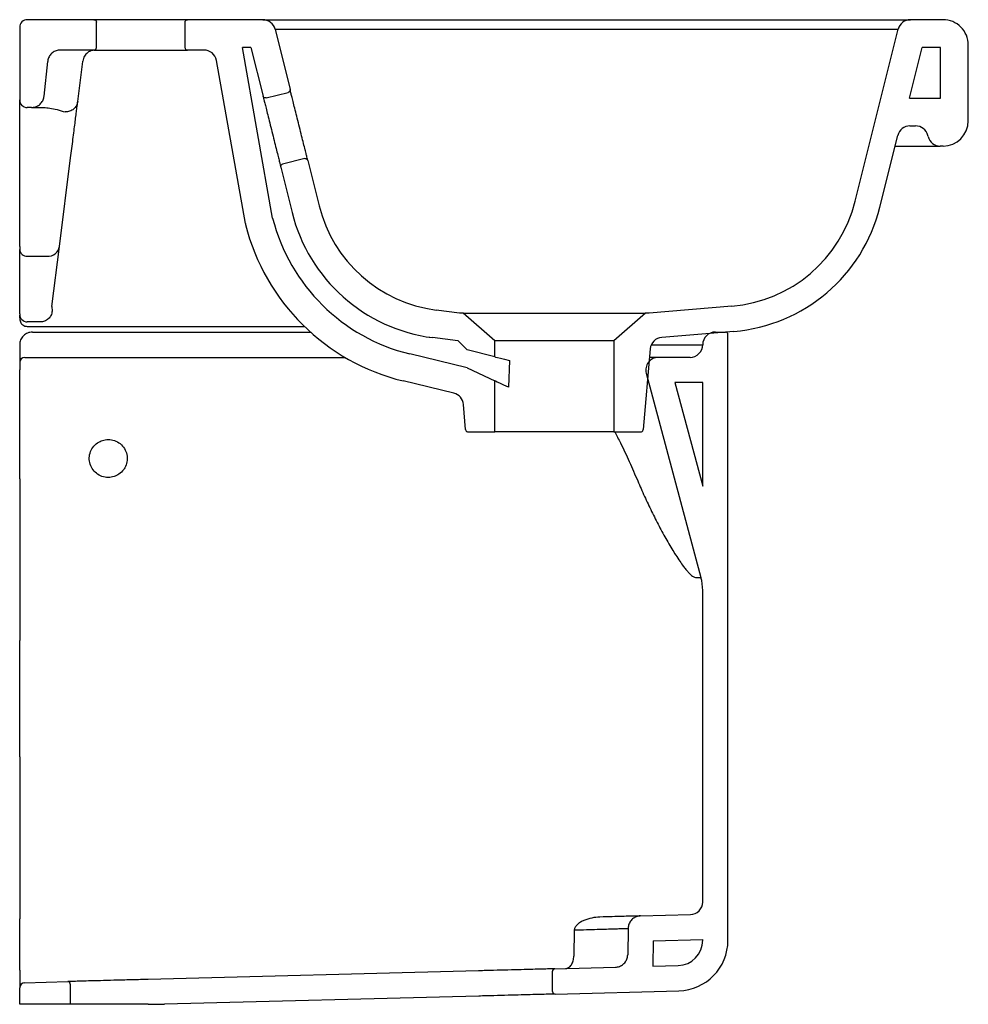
# Model space of a CAD drawing. Header units: millimetres. Extents: x 4123.049 to 4123.424, y 2328.703 to 2329.092.
import ezdxf

# ---------------------------------------------------------------- set-up
doc = ezdxf.new("R2010")
doc.units = ezdxf.units.MM
doc.layers.add('SANINDUSA', color=3, linetype='Continuous')

msp = doc.modelspace()

# ---------------------------------------------------------------- linework, layer by layer
at = {"layer": 'SANINDUSA'}
for p, q in [((4123.049274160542, 2329.089441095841), (4123.049274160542, 2329.060696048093)), ((4123.078603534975, 2329.092441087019), (4123.052274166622, 2329.092441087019)), ((4123.079603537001, 2329.08144109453), (4123.079603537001, 2329.091441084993)), ((4123.114603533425, 2329.091441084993), (4123.114603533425, 2329.08144109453)), ((4123.145367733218, 2329.092441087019), (4123.115603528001, 2329.092441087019)), ((4123.414274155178, 2329.092441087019), (4123.401380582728, 2329.092441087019)), ((4123.150219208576, 2329.088650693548), (4123.156141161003, 2329.064899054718)), ((4123.150219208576, 2329.088650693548), (4123.39652910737, 2329.088650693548)), ((4123.379579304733, 2329.020668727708), (4123.39652910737, 2329.088650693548)), ((4123.424274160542, 2329.052441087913), (4123.424274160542, 2329.082441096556)), ((4123.078603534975, 2329.080441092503), (4123.065308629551, 2329.080441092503)), ((4123.122103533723, 2329.080441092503), (4123.115603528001, 2329.080441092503)), ((4123.140680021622, 2329.08144109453), (4123.137288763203, 2329.08144109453)), ((4123.149270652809, 2329.013921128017), (4123.137288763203, 2329.08144109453)), ((4123.140680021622, 2329.08144109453), (4123.145467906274, 2329.062237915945)), ((4123.40108173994, 2329.061441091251), (4123.406068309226, 2329.08144109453)), ((4123.413274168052, 2329.08144109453), (4123.406068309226, 2329.08144109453)), ((4123.413274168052, 2329.061441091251), (4123.413274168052, 2329.08144109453)), ((4123.058886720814, 2329.062173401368), (4123.060336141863, 2329.075963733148)), ((4123.072212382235, 2329.060064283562), (4123.074194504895, 2329.075863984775)), ((4123.074194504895, 2329.075863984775), (4123.074219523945, 2329.076063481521)), ((4123.138477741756, 2329.011785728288), (4123.127026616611, 2329.07631472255)), ((4123.146680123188, 2329.061509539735), (4123.155412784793, 2329.063686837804)), ((4123.40108173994, 2329.061441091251), (4123.413274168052, 2329.061441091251)), ((4123.053914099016, 2329.057696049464), (4123.052274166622, 2329.057696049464)), ((4123.389282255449, 2329.018249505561), (4123.396363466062, 2329.046650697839)), ((4123.401214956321, 2329.050441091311), (4123.403401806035, 2329.050441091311)), ((4123.408357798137, 2329.046231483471), (4123.408253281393, 2329.046650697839)), ((4123.395313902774, 2329.04244109), (4123.398654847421, 2329.04244109)), ((4123.414274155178, 2329.04244109), (4123.413209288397, 2329.04244109)), ((4123.049274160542, 2329.002735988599), (4123.049274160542, 2329.037717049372)), ((4123.065028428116, 2329.002800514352), (4123.069416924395, 2329.0377815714)), ((4123.161944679, 2329.03748885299), (4123.153212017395, 2329.035311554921)), ((4123.163156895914, 2329.03676047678), (4123.167617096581, 2329.018871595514)), ((4123.152483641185, 2329.034099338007), (4123.156943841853, 2329.016210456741)), ((4123.049274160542, 2328.976129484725), (4123.049274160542, 2329.001616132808)), ((4123.062041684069, 2328.978992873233), (4123.065028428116, 2329.002800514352)), ((4123.052274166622, 2328.998905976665), (4123.060067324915, 2328.998905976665)), ((4123.062041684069, 2328.978992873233), (4123.062138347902, 2328.977210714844)), ((4123.223144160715, 2328.976441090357), (4123.213936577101, 2328.977630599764)), ((4123.330786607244, 2328.979164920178), (4123.29814434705, 2328.976441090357)), ((4123.049274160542, 2328.974186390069), (4123.049276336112, 2328.974073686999)), ((4123.057470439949, 2328.972899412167), (4123.052252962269, 2328.972936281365)), ((4123.22464420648, 2328.976441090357), (4123.223144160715, 2328.976441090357)), ((4123.237144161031, 2328.965441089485), (4123.22464420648, 2328.976441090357)), ((4123.22464420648, 2328.976441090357), (4123.2966442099, 2328.976441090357)), ((4123.2966442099, 2328.976441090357), (4123.284144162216, 2328.965441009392)), ((4123.29814434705, 2328.976441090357), (4123.2966442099, 2328.976441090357)), ((4123.052274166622, 2328.97116167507), (4123.161804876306, 2328.97116167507)), ((4123.054274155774, 2328.96892371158), (4123.164203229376, 2328.96892371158)), ((4123.331618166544, 2328.969199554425), (4123.303081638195, 2328.966818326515)), ((4123.324274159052, 2328.96892371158), (4123.328274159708, 2328.96892371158)), ((4123.211197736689, 2328.96691506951), (4123.211372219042, 2328.966880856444)), ((4123.222436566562, 2328.965441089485), (4123.212527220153, 2328.966721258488)), ((4123.222587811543, 2328.965441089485), (4123.222436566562, 2328.965441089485)), ((4123.226144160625, 2328.961884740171), (4123.222587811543, 2328.965441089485)), ((4123.237144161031, 2328.959095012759), (4123.237144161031, 2328.965441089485)), ((4123.284144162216, 2328.965441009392), (4123.284144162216, 2328.929441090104)), ((4123.329274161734, 2328.728406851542), (4123.329274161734, 2328.967923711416)), ((4123.049274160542, 2328.963923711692), (4123.049274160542, 2328.962183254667)), ((4123.049274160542, 2328.962183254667), (4123.049274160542, 2328.957098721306)), ((4123.237144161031, 2328.959095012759), (4123.226144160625, 2328.961884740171)), ((4123.298516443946, 2328.96227142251), (4123.295724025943, 2328.930353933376)), ((4123.298954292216, 2328.963923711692), (4123.31927416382, 2328.963923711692)), ((4123.051274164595, 2328.958923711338), (4123.177868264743, 2328.958923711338)), ((4123.226144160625, 2328.954756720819), (4123.20347081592, 2328.960279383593)), ((4123.242947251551, 2328.957623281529), (4123.242478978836, 2328.947072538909)), ((4123.314274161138, 2328.958923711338), (4123.301790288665, 2328.958923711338)), ((4123.049274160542, 2328.91093919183), (4123.049274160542, 2328.95392371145)), ((4123.226144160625, 2328.954756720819), (4123.237144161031, 2328.949582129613)), ((4123.220897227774, 2328.944713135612), (4123.200867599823, 2328.949591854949)), ((4123.237144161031, 2328.929441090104), (4123.237144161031, 2328.949582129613)), ((4123.296960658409, 2328.952629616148), (4123.318592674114, 2328.871897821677)), ((4123.31927416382, 2328.948923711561), (4123.308306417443, 2328.948923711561)), ((4123.308306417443, 2328.948923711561), (4123.31927416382, 2328.907991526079)), ((4123.31927416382, 2328.907991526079), (4123.31927416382, 2328.948923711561)), ((4123.225564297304, 2328.930353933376), (4123.224694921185, 2328.940290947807)), ((4123.226560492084, 2328.929441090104), (4123.237144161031, 2328.929441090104)), ((4123.284144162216, 2328.929441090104), (4123.237144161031, 2328.929441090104)), ((4123.284144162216, 2328.929441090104), (4123.294727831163, 2328.929441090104)), ((4123.049274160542, 2328.908818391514), (4123.049274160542, 2328.906800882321)), ((4123.049274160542, 2328.901854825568), (4123.049274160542, 2328.85599259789)), ((4123.316454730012, 2328.871897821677), (4123.318592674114, 2328.871897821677)), ((4123.31927416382, 2328.743542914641), (4123.31927416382, 2328.8667214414)), ((4123.049274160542, 2328.851046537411), (4123.049274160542, 2328.849029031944)), ((4123.049274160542, 2328.800939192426), (4123.049274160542, 2328.846908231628)), ((4123.049274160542, 2328.79881839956), (4123.049274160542, 2328.796800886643)), ((4123.049274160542, 2328.791854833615), (4123.049274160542, 2328.745992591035)), ((4123.049274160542, 2328.741046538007), (4123.049274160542, 2328.73902902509)), ((4123.049274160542, 2328.716644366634), (4123.049274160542, 2328.736908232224)), ((4123.294667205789, 2328.738027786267), (4123.314405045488, 2328.738544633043)), ((4123.268524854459, 2328.732493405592), (4123.268339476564, 2328.72218134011)), ((4123.289798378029, 2328.733116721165), (4123.289616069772, 2328.722672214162)), ((4123.29971416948, 2328.728156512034), (4123.299539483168, 2328.718148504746)), ((4123.29971416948, 2328.728156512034), (4123.31927416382, 2328.728668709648)), ((4123.31927416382, 2328.728406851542), (4123.31927416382, 2328.728668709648)), ((4123.230674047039, 2328.716345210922), (4123.100059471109, 2328.712924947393)), ((4123.259888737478, 2328.708133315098), (4123.259888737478, 2328.716136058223)), ((4123.26086256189, 2328.717135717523), (4123.284747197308, 2328.717761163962)), ((4123.299539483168, 2328.718148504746), (4123.309535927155, 2328.718410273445)), ((4123.051221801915, 2328.711646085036), (4123.068247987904, 2328.712091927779)), ((4123.049274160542, 2328.703089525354), (4123.049274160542, 2328.709646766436)), ((4123.06927415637, 2328.711092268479), (4123.06927415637, 2328.703089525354)), ((4123.260914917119, 2328.707133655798), (4123.309797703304, 2328.708413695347)), ((4123.230726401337, 2328.706343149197), (4123.106475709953, 2328.703089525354)), ((4123.06927415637, 2328.703089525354), (4123.049274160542, 2328.703089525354)), ((4123.10009297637, 2328.703089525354), (4123.106475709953, 2328.703089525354))]:
    msp.add_line(p, q, dxfattribs=at)
at = {"layer": 'SANINDUSA', "flags": 128}
for points in [[(4123.237144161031, 2328.959095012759), (4123.237386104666, 2328.959033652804), (4123.238106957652, 2328.95885083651), (4123.239291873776, 2328.958550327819), (4123.240916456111, 2328.958138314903), (4123.242947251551, 2328.957623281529)], [(4123.242478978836, 2328.947072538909), (4123.240607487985, 2328.947952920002), (4123.239113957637, 2328.948655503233), (4123.238026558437, 2328.949167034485), (4123.237365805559, 2328.949477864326), (4123.237144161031, 2328.949582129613)]]:
    msp.add_lwpolyline(points, dxfattribs=at)
at = {"layer": 'SANINDUSA'}
for centre, radius, start, end in [((4123.052274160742, 2329.089441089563), 0.003000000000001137, 90, 180.0000000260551), ((4123.145367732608, 2329.087441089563), 0.005000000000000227, 14.00000001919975, 90.00000067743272), ((4123.401380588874, 2329.087441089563), 0.005000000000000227, 90.00000067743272, 165.9999999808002), ((4123.414274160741, 2329.082441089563), 0.01000000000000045, 359.9999999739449, 90), ((4123.122103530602, 2329.075441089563), 0.00500000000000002, 10.06278187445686, 89.99999973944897), ((4123.052274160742, 2329.06069604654), 0.003, 180.0000003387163, 270), ((4123.414274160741, 2329.052441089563), 0.01000000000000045, 270, 0), ((4123.401214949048, 2329.045441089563), 0.00500000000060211, 90, 166.0000000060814), ((4123.403401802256, 2329.045441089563), 0.005000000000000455, 13.9999999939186, 90), ((4123.413209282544, 2329.047441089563), 0.005000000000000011, 194.0000000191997, 270.0000019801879), ((4123.326213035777, 2329.033974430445), 0.05499999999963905, 274.7699897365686, 346.0000000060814), ((4123.22098335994, 2329.032177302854), 0.06600000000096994, 193.9999999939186, 262.6388400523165), ((4123.220983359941, 2329.032177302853), 0.05500000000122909, 193.9999994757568, 262.6388400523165), ((4123.326213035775, 2329.033974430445), 0.06500000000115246, 274.7699938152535, 346.0000000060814), ((4123.143400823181, 2329.012659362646), 0.005000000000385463, 190.0627819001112, 194.1212233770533), ((4123.220983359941, 2329.032177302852), 0.07399999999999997, 194.2826199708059, 256.3107411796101), ((4123.220983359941, 2329.032177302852), 0.08500000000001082, 194.1212233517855, 256.3107411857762), ((4123.052136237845, 2329.001768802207), 0.002866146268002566, 183.0533870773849, 272.75833453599), ((4123.060388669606, 2329.003603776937), 0.004708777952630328, 266.0868794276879, 350.177972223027), ((4123.052274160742, 2328.975936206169), 0.002999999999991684, 180, 269.59513293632), ((4123.324274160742, 2328.963923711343), 0.004999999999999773, 90, 180), ((4123.328274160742, 2328.967923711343), 0.001, 0, 90), ((4123.303497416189, 2328.961835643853), 0.004999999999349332, 94.76998973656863, 175.0000000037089), ((4123.314274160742, 2328.963923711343), 0.005000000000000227, 270, 0), ((4123.051274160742, 2328.956923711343), 0.002, 90, 180), ((4123.301790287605, 2328.953923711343), 0.004999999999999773, 89.9999992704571, 194.9999999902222), ((4123.219713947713, 2328.93985516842), 0.00500000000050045, 5.000000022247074, 76.31074123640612), ((4123.299274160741, 2328.866721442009), 0.02000000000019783, 2.6055103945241e-08, 14.99999999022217), ((4123.314274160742, 2328.743542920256), 0.005, 271.4999999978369, 0), ((4123.309274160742, 2328.728406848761), 0.01000000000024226, 271.4999999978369, 0), ((4123.309274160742, 2328.728406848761), 0.02, 271.4999999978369, 0), ((4123.260888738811, 2328.71613606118), 0.001000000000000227, 91.49999348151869, 180), ((4123.068274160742, 2328.711092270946), 0.001000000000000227, 0, 91.49999368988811), ((4123.051274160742, 2328.709646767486), 0.002000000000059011, 91.49999999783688, 180.0000015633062), ((4123.260888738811, 2328.70813331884), 0.001000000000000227, 180, 271.5000021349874)]:
    msp.add_arc(centre, radius, start, end, dxfattribs=at)
for points, knots in [([(4123.078603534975, 2329.092441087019), (4123.078745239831, 2329.092423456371), (4123.079040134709, 2329.092386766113), (4123.079375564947, 2329.092116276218), (4123.079570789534, 2329.091779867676), (4123.079592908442, 2329.091551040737), (4123.079603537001, 2329.091441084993)], [0, 0, 0, 0, 0.2702604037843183, 0.5624253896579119, 0.7897369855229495, 1, 1, 1, 1]), ([(4123.115603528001, 2329.092441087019), (4123.115571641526, 2329.092441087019), (4123.115503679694, 2329.092441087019), (4123.114901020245, 2329.092441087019), (4123.113770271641, 2329.092441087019), (4123.112273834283, 2329.092441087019), (4123.110695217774, 2329.092441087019), (4123.108760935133, 2329.092441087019), (4123.105815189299, 2329.092441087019), (4123.101659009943, 2329.092441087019), (4123.097103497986, 2329.092441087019), (4123.092548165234, 2329.092441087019), (4123.088391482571, 2329.092441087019), (4123.084924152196, 2329.092441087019), (4123.082278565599, 2329.092441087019), (4123.080437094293, 2329.092441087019), (4123.079305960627, 2329.092441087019), (4123.078703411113, 2329.092441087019), (4123.078635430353, 2329.092441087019), (4123.078603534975, 2329.092441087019)], [0, 0, 0, 0, 0.04241991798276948, 0.0904124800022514, 0.1444902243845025, 0.2049509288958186, 0.2376111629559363, 0.2718014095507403, 0.3442111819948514, 0.4209477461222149, 0.5000459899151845, 0.5791442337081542, 0.6558806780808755, 0.7282904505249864, 0.7950490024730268, 0.8555097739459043, 0.909587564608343, 0.9575800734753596, 1, 1, 1, 1]), ([(4123.114603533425, 2329.091441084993), (4123.114621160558, 2329.091582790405), (4123.114657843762, 2329.091877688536), (4123.114928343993, 2329.092213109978), (4123.115264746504, 2329.092408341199), (4123.115493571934, 2329.092430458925), (4123.115603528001, 2329.092441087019)], [0, 0, 0, 0, 0.2702600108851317, 0.5624285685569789, 0.7897365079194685, 1, 1, 1, 1]), ([(4123.145367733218, 2329.092441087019), (4123.145400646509, 2329.092441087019), (4123.145468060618, 2329.092441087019), (4123.146033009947, 2329.092441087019), (4123.146997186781, 2329.092441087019), (4123.148449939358, 2329.092441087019), (4123.150449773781, 2329.092441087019), (4123.153068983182, 2329.092441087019), (4123.156377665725, 2329.092441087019), (4123.160423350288, 2329.092441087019), (4123.165260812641, 2329.092441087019), (4123.170630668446, 2329.092441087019), (4123.17641801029, 2329.092441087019), (4123.182501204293, 2329.092441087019), (4123.189226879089, 2329.092441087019), (4123.19659229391, 2329.092441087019), (4123.204584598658, 2329.092441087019), (4123.213151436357, 2329.092441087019), (4123.222260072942, 2329.092441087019), (4123.231863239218, 2329.092441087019), (4123.241868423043, 2329.092441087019), (4123.2521887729, 2329.092441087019), (4123.262727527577, 2329.092441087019), (4123.273373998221, 2329.092441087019), (4123.284020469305, 2329.092441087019), (4123.294559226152, 2329.092441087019), (4123.304879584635, 2329.092441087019), (4123.314884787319, 2329.092441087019), (4123.324487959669, 2329.092441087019), (4123.33359661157, 2329.092441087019), (4123.342163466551, 2329.092441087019), (4123.350155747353, 2329.092441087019), (4123.356928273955, 2329.092441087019), (4123.362635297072, 2329.092441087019), (4123.367358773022, 2329.092441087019), (4123.37175458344, 2329.092441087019), (4123.376531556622, 2329.092441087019), (4123.381487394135, 2329.092441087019), (4123.386324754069, 2329.092441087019), (4123.390370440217, 2329.092441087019), (4123.393679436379, 2329.092441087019), (4123.396504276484, 2329.092441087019), (4123.398750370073, 2329.092441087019), (4123.400321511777, 2329.092441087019), (4123.401222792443, 2329.092441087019), (4123.401329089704, 2329.092441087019), (4123.401380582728, 2329.092441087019)], [0, 0, 0, 0, 0.01642457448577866, 0.03364136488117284, 0.05168181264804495, 0.07057341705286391, 0.09034242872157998, 0.1113314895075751, 0.1332675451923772, 0.1561618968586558, 0.1800200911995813, 0.2048414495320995, 0.2265851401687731, 0.2488457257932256, 0.271609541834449, 0.2953247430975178, 0.319477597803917, 0.3440506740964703, 0.369275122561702, 0.3948910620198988, 0.4208385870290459, 0.4470852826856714, 0.4734968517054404, 0.5000004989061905, 0.5265029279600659, 0.5529144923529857, 0.5791624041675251, 0.6051087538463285, 0.6307247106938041, 0.6559503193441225, 0.680522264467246, 0.7046751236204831, 0.7283914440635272, 0.7454666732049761, 0.7625431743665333, 0.7788536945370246, 0.7951654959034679, 0.8199860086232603, 0.8438438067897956, 0.8667381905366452, 0.8886746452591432, 0.9096645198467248, 0.9343745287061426, 0.9576197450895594, 0.9794699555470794, 1, 1, 1, 1]), ([(4123.06530874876, 2329.080441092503), (4123.064746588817, 2329.080385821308), (4123.06362226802, 2329.08027527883), (4123.062124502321, 2329.079413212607), (4123.060991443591, 2329.078144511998), (4123.06046903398, 2329.076902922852), (4123.060363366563, 2329.076156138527), (4123.060336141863, 2329.075963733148)], [0, 0, 0, 0, 0.2300402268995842, 0.4600808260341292, 0.6901213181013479, 0.9201612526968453, 1, 1, 1, 1]), ([(4123.079180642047, 2329.080441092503), (4123.078662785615, 2329.080395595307), (4123.077628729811, 2329.080304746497), (4123.076110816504, 2329.079515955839), (4123.075025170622, 2329.078353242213), (4123.07441912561, 2329.077116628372), (4123.07428471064, 2329.076407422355), (4123.074219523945, 2329.076063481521)], [0, 0, 0, 0, 0.2508080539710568, 0.5008135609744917, 0.749990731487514, 0.8787539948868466, 1, 1, 1, 1]), ([(4123.078603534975, 2329.080441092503), (4123.078745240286, 2329.08045871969), (4123.079040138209, 2329.080495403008), (4123.079375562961, 2329.08076590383), (4123.079570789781, 2329.081102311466), (4123.079592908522, 2329.081331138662), (4123.079603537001, 2329.08144109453)], [0, 0, 0, 0, 0.2702588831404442, 0.5624262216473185, 0.7897373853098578, 1, 1, 1, 1]), ([(4123.078603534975, 2329.080441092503), (4123.078635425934, 2329.080441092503), (4123.078703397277, 2329.080441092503), (4123.079306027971, 2329.080441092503), (4123.080436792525, 2329.080441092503), (4123.081933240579, 2329.080441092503), (4123.083511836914, 2329.080441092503), (4123.085446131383, 2329.080441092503), (4123.088391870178, 2329.080441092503), (4123.092548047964, 2329.080441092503), (4123.097103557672, 2329.080441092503), (4123.101658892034, 2329.080441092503), (4123.105815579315, 2329.080441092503), (4123.109282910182, 2329.080441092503), (4123.111928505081, 2329.080441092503), (4123.113769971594, 2329.080441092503), (4123.114901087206, 2329.080441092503), (4123.115503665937, 2329.080441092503), (4123.115571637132, 2329.080441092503), (4123.115603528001, 2329.080441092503)], [0, 0, 0, 0, 0.04241992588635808, 0.09041243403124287, 0.1444902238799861, 0.204950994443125, 0.2376110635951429, 0.2718014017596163, 0.3442111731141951, 0.4209476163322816, 0.500045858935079, 0.5791441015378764, 0.6558806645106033, 0.728290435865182, 0.7950490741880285, 0.855509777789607, 0.9095875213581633, 0.9575800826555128, 1, 1, 1, 1]), ([(4123.114603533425, 2329.08144109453), (4123.114621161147, 2329.081299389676), (4123.114657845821, 2329.081004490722), (4123.114928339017, 2329.080669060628), (4123.115264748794, 2329.080473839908), (4123.115493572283, 2329.08045172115), (4123.115603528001, 2329.080441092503)], [0, 0, 0, 0, 0.2702596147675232, 0.5624315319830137, 0.789736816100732, 1, 1, 1, 1]), ([(4123.053914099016, 2329.057696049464), (4123.054476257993, 2329.057751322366), (4123.055600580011, 2329.05786186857), (4123.057098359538, 2329.05872391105), (4123.058231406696, 2329.059992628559), (4123.058753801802, 2329.061234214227), (4123.058859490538, 2329.061980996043), (4123.058886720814, 2329.062173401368)], [0, 0, 0, 0, 0.2300401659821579, 0.4600819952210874, 0.6901210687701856, 0.9201609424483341, 0.9999999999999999, 0.9999999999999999, 0.9999999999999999, 0.9999999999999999]), ([(4123.146680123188, 2329.061509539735), (4123.146538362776, 2329.061492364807), (4123.146243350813, 2329.061456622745), (4123.145852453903, 2329.061637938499), (4123.1455816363, 2329.06191711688), (4123.145504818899, 2329.062133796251), (4123.145467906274, 2329.062237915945)], [0, 0, 0, 0, 0.270259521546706, 0.5624263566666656, 0.7897352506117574, 1, 1, 1, 1]), ([(4123.145467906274, 2329.062237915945), (4123.145473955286, 2329.062213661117), (4123.145486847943, 2329.062161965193), (4123.145601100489, 2329.061703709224), (4123.145815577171, 2329.060843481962), (4123.146164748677, 2329.059443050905), (4123.146666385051, 2329.057431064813), (4123.147323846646, 2329.05479415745), (4123.148112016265, 2329.051632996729), (4123.148975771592, 2329.048168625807), (4123.14983954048, 2329.044704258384), (4123.150627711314, 2329.041543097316), (4123.151285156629, 2329.038906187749), (4123.151786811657, 2329.03689420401), (4123.152135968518, 2329.035493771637), (4123.152350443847, 2329.034633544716), (4123.152464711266, 2329.034175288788), (4123.152477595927, 2329.034123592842), (4123.152483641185, 2329.034099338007)], [0, 0, 0, 0, 0.04242384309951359, 0.09042075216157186, 0.1445035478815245, 0.2049698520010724, 0.2717344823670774, 0.3441509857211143, 0.420894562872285, 0.499999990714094, 0.5791054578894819, 0.6558490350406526, 0.7282655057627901, 0.7950301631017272, 0.855496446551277, 0.9095792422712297, 0.9575761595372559, 1, 1, 1, 1]), ([(4123.156141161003, 2329.064899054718), (4123.156158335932, 2329.064757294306), (4123.156194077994, 2329.064462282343), (4123.15601276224, 2329.064071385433), (4123.155733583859, 2329.06380056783), (4123.155516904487, 2329.063723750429), (4123.155412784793, 2329.063686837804)], [0, 0, 0, 0, 0.270259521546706, 0.5624263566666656, 0.7897352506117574, 1, 1, 1, 1]), ([(4123.163156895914, 2329.03676047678), (4123.16315084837, 2329.036784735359), (4123.163137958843, 2329.036836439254), (4123.16302370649, 2329.037294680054), (4123.162809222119, 2329.038154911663), (4123.16246006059, 2329.03955534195), (4123.16195841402, 2329.041567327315), (4123.161300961, 2329.044204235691), (4123.160512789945, 2329.04736539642), (4123.159649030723, 2329.050829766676), (4123.158785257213, 2329.054294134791), (4123.157997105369, 2329.057455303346), (4123.15733963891, 2329.060092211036), (4123.156838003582, 2329.062104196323), (4123.156488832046, 2329.063504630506), (4123.156274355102, 2329.06436484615), (4123.156160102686, 2329.064823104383), (4123.156147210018, 2329.064874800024), (4123.156141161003, 2329.064899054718)], [0, 0, 0, 0, 0.042423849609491, 0.090420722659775, 0.144503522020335, 0.2049698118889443, 0.2717344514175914, 0.3441509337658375, 0.4208945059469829, 0.4999999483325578, 0.5791054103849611, 0.6558490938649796, 0.7282655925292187, 0.7950302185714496, 0.8554965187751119, 0.9095792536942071, 0.957576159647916, 1, 1, 1, 1]), ([(4123.049274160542, 2329.037717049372), (4123.049274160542, 2329.039294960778), (4123.049274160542, 2329.042507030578), (4123.049274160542, 2329.046946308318), (4123.049274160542, 2329.051009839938), (4123.049274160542, 2329.054499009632), (4123.049274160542, 2329.057287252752), (4123.049274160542, 2329.05926469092), (4123.049274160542, 2329.060476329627), (4123.049274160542, 2329.060623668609), (4123.049274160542, 2329.060696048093)], [0, 0, 0, 0, 0.1198920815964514, 0.2440578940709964, 0.3712456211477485, 0.4999999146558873, 0.6287544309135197, 0.7559422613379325, 0.8801079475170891, 1, 1, 1, 1]), ([(4123.072212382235, 2329.060064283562), (4123.072077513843, 2329.059504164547), (4123.071807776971, 2329.058383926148), (4123.070635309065, 2329.057036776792), (4123.069067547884, 2329.056115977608), (4123.067856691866, 2329.056010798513), (4123.067251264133, 2329.05595820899)], [0, 0, 0, 0, 0.2500003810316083, 0.5000009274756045, 0.7500005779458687, 1, 1, 1, 1]), ([(4123.069416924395, 2329.0377815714), (4123.06957651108, 2329.039053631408), (4123.069895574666, 2329.041596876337), (4123.070343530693, 2329.045167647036), (4123.070761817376, 2329.048501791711), (4123.071143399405, 2329.05154336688), (4123.071484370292, 2329.054261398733), (4123.071779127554, 2329.056610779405), (4123.072028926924, 2329.058602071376), (4123.072151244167, 2329.05957698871), (4123.072212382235, 2329.060064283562)], [0, 0, 0, 0, 0.1253438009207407, 0.2506013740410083, 0.3757605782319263, 0.5008138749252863, 0.6257587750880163, 0.7505984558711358, 0.8753411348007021, 1, 1, 1, 1]), ([(4123.053914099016, 2329.057696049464), (4123.053974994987, 2329.057696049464), (4123.054096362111, 2329.057696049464), (4123.055083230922, 2329.057696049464), (4123.056572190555, 2329.057696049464), (4123.058034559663, 2329.057696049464), (4123.058758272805, 2329.057696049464)], [0, 0, 0, 0, 0.2543284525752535, 0.5068826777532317, 0.7559607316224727, 1, 1, 1, 1]), ([(4123.058758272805, 2329.057696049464), (4123.059547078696, 2329.057650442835), (4123.061139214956, 2329.057558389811), (4123.064003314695, 2329.056922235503), (4123.0661624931, 2329.056281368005), (4123.067251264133, 2329.05595820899)], [0, 0, 0, 0, 0.3274074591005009, 0.6608435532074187, 1, 1, 1, 1]), ([(4123.398654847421, 2329.04244109), (4123.399622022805, 2329.04244109), (4123.401546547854, 2329.04244109), (4123.404315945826, 2329.04244109), (4123.406852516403, 2329.04244109), (4123.409063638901, 2329.04244109), (4123.410872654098, 2329.04244109), (4123.412201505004, 2329.04244109), (4123.413051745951, 2329.04244109), (4123.41315659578, 2329.04244109), (4123.413209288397, 2329.04244109)], [0, 0, 0, 0, 0.1265891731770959, 0.2518923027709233, 0.3762118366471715, 0.4999997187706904, 0.6237878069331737, 0.7481079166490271, 0.8734108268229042, 1, 1, 1, 1]), ([(4123.152483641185, 2329.034099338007), (4123.152466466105, 2329.034241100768), (4123.152430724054, 2329.034536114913), (4123.152612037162, 2329.034927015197), (4123.152891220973, 2329.035197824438), (4123.153107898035, 2329.035274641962), (4123.153212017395, 2329.035311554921)], [0, 0, 0, 0, 0.2702638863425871, 0.562430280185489, 0.789735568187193, 1, 1, 1, 1]), ([(4123.161944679, 2329.03748885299), (4123.162086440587, 2329.037506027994), (4123.162381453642, 2329.037541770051), (4123.162772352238, 2329.03736045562), (4123.163043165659, 2329.037081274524), (4123.163119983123, 2329.036864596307), (4123.163156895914, 2329.03676047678)], [0, 0, 0, 0, 0.2702617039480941, 0.5624283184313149, 0.7897354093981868, 0.9999999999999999, 0.9999999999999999, 0.9999999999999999, 0.9999999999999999]), ([(4123.049274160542, 2329.002735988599), (4123.049274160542, 2329.002499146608), (4123.049274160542, 2329.002025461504), (4123.049274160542, 2329.001752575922), (4123.049274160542, 2329.001616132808)], [0, 0, 0, 0, 0.4999988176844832, 1, 1, 1, 1]), ([(4123.062138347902, 2328.977210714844), (4123.062002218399, 2328.976624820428), (4123.061729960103, 2328.975453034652), (4123.060621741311, 2328.974043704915), (4123.059156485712, 2328.973076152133), (4123.058032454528, 2328.972958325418), (4123.057470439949, 2328.972899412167)], [0, 0, 0, 0, 0.250000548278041, 0.4999997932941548, 0.7500003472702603, 1, 1, 1, 1]), ([(4123.049274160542, 2328.976129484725), (4123.049274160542, 2328.976073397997), (4123.049274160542, 2328.975961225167), (4123.049274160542, 2328.975944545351), (4123.049274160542, 2328.975936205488)], [0, 0, 0, 0, 0.5000027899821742, 0.9999999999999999, 0.9999999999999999, 0.9999999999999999, 0.9999999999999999]), ([(4123.049274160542, 2328.974516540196), (4123.049274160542, 2328.974980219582), (4123.049274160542, 2328.975460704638), (4123.049274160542, 2328.975581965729), (4123.049274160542, 2328.975586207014)], [0, 0, 0, 0, 0.9650235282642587, 1, 1, 1, 1]), ([(4123.049274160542, 2328.974516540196), (4123.049278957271, 2328.974271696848), (4123.049289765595, 2328.97371999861), (4123.049463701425, 2328.973007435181), (4123.049900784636, 2328.972271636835), (4123.050508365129, 2328.971686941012), (4123.051337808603, 2328.971247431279), (4123.051962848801, 2328.971190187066), (4123.052274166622, 2328.97116167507)], [0, 0, 0, 0, 0.1593217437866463, 0.3589949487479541, 0.4894790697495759, 0.6484349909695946, 0.8248937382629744, 1, 1, 1, 1]), ([(4123.054274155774, 2328.96892371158), (4123.053623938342, 2328.968851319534), (4123.052346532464, 2328.968709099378), (4123.050938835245, 2328.967749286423), (4123.050092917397, 2328.966725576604), (4123.049628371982, 2328.96585084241), (4123.049330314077, 2328.964909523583), (4123.049292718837, 2328.964249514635), (4123.049274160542, 2328.963923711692)], [0, 0, 0, 0, 0.2659388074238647, 0.5224587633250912, 0.648740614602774, 0.7663219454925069, 0.8846485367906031, 1, 1, 1, 1]), ([(4123.284144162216, 2328.965441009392), (4123.284097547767, 2328.96544100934), (4123.284003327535, 2328.965441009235), (4123.283205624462, 2328.965441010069), (4123.281829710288, 2328.965441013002), (4123.279786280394, 2328.965441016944), (4123.277181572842, 2328.965441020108), (4123.274132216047, 2328.96544102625), (4123.270670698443, 2328.965441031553), (4123.266957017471, 2328.965441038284), (4123.263029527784, 2328.965441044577), (4123.259070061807, 2328.965441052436), (4123.255119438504, 2328.965441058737), (4123.251360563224, 2328.965441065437), (4123.24783225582, 2328.965441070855), (4123.244697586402, 2328.965441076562), (4123.241989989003, 2328.965441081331), (4123.239830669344, 2328.965441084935), (4123.238257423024, 2328.965441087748), (4123.237310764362, 2328.965441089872), (4123.237197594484, 2328.965441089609), (4123.237144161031, 2328.965441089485)], [0, 0, 0, 0, 0.04562349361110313, 0.09221724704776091, 0.1451416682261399, 0.1996009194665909, 0.2525253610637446, 0.3069846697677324, 0.3599090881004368, 0.4143683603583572, 0.4672928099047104, 0.521752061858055, 0.5746764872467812, 0.6291357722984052, 0.6820601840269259, 0.7365194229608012, 0.789443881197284, 0.843903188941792, 0.8968275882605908, 0.9512868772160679, 1, 1, 1, 1]), ([(4123.301790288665, 2328.958923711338), (4123.301688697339, 2328.958923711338), (4123.301482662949, 2328.958923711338), (4123.300226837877, 2328.958923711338), (4123.298781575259, 2328.958923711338), (4123.298223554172, 2328.958923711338)], [0, 0, 0, 0, 0.3738786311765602, 0.7582522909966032, 1, 1, 1, 1]), ([(4123.049274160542, 2328.956923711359), (4123.049274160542, 2328.956878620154), (4123.049274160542, 2328.956788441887), (4123.049274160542, 2328.956094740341), (4123.049274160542, 2328.955103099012), (4123.049274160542, 2328.954316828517), (4123.049274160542, 2328.95392371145)], [0, 0, 0, 0, 0.2500395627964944, 0.5000561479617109, 0.7500396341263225, 1, 1, 1, 1]), ([(4123.225564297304, 2328.930353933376), (4123.225591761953, 2328.930221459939), (4123.225648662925, 2328.929947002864), (4123.225918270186, 2328.929645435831), (4123.226239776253, 2328.929470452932), (4123.226456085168, 2328.929450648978), (4123.226560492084, 2328.929441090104)], [0, 0, 0, 0, 0.2713364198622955, 0.5621519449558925, 0.7886616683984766, 1, 1, 1, 1]), ([(4123.294727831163, 2328.929441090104), (4123.294862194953, 2328.929456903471), (4123.295140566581, 2328.92948966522), (4123.295464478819, 2328.929731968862), (4123.295666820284, 2328.930036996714), (4123.295705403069, 2328.930250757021), (4123.295724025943, 2328.930353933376)], [0, 0, 0, 0, 0.2713373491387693, 0.5621501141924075, 0.788661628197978, 1, 1, 1, 1]), ([(4123.086564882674, 2328.91178210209), (4123.085803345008, 2328.911612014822), (4123.084215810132, 2328.911257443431), (4123.081736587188, 2328.911721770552), (4123.079495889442, 2328.912955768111), (4123.077789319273, 2328.914877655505), (4123.076815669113, 2328.917251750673), (4123.076682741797, 2328.919814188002), (4123.077405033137, 2328.922278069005), (4123.078902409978, 2328.9243546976), (4123.080575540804, 2328.925550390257), (4123.081673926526, 2328.925952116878), (4123.081983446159, 2328.926065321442)], [0, 0, 0, 0, 0.09902603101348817, 0.2064340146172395, 0.3138424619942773, 0.4212342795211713, 0.5285911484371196, 0.6359151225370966, 0.7432233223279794, 0.8505390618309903, 0.9578826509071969, 1, 1, 1, 1]), ([(4123.081983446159, 2328.926065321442), (4123.082742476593, 2328.926235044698), (4123.084318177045, 2328.926587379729), (4123.086783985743, 2328.92613403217), (4123.088499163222, 2328.925199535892), (4123.089949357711, 2328.923925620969), (4123.091114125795, 2328.922337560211), (4123.091833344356, 2328.919958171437), (4123.091767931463, 2328.917484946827), (4123.091122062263, 2328.915706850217), (4123.090055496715, 2328.914036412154), (4123.088710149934, 2328.912671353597), (4123.087221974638, 2328.912054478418), (4123.086564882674, 2328.91178210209)], [0, 0, 0, 0, 0.09867755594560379, 0.2048485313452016, 0.3122073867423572, 0.3441372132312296, 0.4514471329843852, 0.5587579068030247, 0.6559456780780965, 0.7632430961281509, 0.7952071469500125, 0.9095753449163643, 1, 1, 1, 1]), ([(4123.284525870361, 2328.929441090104), (4123.285271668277, 2328.92801066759), (4123.287283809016, 2328.924151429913), (4123.290297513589, 2328.917676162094), (4123.292496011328, 2328.912603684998), (4123.293603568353, 2328.910048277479)], [0, 0, 0, 0, 0.2261520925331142, 0.6101516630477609, 1, 1, 1, 1]), ([(4123.049274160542, 2328.91093919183), (4123.049274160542, 2328.910542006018), (4123.049274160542, 2328.909747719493), (4123.049274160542, 2328.90912814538), (4123.049274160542, 2328.908818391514)], [0, 0, 0, 0, 0.5000535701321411, 1, 1, 1, 1]), ([(4123.049274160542, 2328.906800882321), (4123.049274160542, 2328.906078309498), (4123.049274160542, 2328.904633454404), (4123.049274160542, 2328.902780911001), (4123.049274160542, 2328.901854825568)], [0, 0, 0, 0, 0.5001005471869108, 1, 1, 1, 1]), ([(4123.293603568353, 2328.910048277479), (4123.294486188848, 2328.908010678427), (4123.296248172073, 2328.903943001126), (4123.29906036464, 2328.897979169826), (4123.301992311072, 2328.892157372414), (4123.304552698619, 2328.887456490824), (4123.306631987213, 2328.883891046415), (4123.308224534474, 2328.881298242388), (4123.309786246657, 2328.878905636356), (4123.311195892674, 2328.876904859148), (4123.312380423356, 2328.875358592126), (4123.313362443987, 2328.87418765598), (4123.314435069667, 2328.873056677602), (4123.315552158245, 2328.872105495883), (4123.31615797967, 2328.871966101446), (4123.316454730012, 2328.871897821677)], [0, 0, 0, 0, 0.1247334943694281, 0.2490065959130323, 0.3733283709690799, 0.4984457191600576, 0.5627013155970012, 0.6231033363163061, 0.6881383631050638, 0.7484792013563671, 0.792620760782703, 0.8343933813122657, 0.8741493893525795, 0.9383544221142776, 0.9999999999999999, 0.9999999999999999, 0.9999999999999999, 0.9999999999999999]), ([(4123.049274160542, 2328.85599259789), (4123.049274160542, 2328.855066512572), (4123.049274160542, 2328.853213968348), (4123.049274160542, 2328.851769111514), (4123.049274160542, 2328.851046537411)], [0, 0, 0, 0, 0.4998991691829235, 1, 1, 1, 1]), ([(4123.049274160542, 2328.849029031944), (4123.049274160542, 2328.848719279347), (4123.049274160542, 2328.848099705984), (4123.049274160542, 2328.847305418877), (4123.049274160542, 2328.846908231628)], [0, 0, 0, 0, 0.4999449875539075, 1, 1, 1, 1]), ([(4123.049274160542, 2328.800939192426), (4123.049274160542, 2328.800542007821), (4123.049274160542, 2328.79974772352), (4123.049274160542, 2328.799128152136), (4123.049274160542, 2328.79881839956)], [0, 0, 0, 0, 0.5000534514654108, 1, 1, 1, 1]), ([(4123.049274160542, 2328.796800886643), (4123.049274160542, 2328.796078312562), (4123.049274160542, 2328.794633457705), (4123.049274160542, 2328.792780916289), (4123.049274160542, 2328.791854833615)], [0, 0, 0, 0, 0.5001015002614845, 1, 1, 1, 1]), ([(4123.049274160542, 2328.745992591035), (4123.049274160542, 2328.745066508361), (4123.049274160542, 2328.743213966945), (4123.049274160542, 2328.741769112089), (4123.049274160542, 2328.741046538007)], [0, 0, 0, 0, 0.4998984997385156, 1, 1, 1, 1]), ([(4123.049274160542, 2328.73902902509), (4123.049274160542, 2328.738719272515), (4123.049274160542, 2328.73809970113), (4123.049274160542, 2328.73730541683), (4123.049274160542, 2328.736908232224)], [0, 0, 0, 0, 0.4999465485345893, 1, 1, 1, 1]), ([(4123.278659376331, 2328.737608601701), (4123.277576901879, 2328.73751918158), (4123.275417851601, 2328.737340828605), (4123.272833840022, 2328.736516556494), (4123.270950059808, 2328.735576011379), (4123.26974807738, 2328.734731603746), (4123.268973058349, 2328.733863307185), (4123.268600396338, 2328.733086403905), (4123.268549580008, 2328.732687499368), (4123.268524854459, 2328.732493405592)], [0, 0, 0, 0, 0.2729886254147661, 0.5444896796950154, 0.6749531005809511, 0.7972259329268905, 0.9057946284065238, 0.9541627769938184, 0.9999999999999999, 0.9999999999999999, 0.9999999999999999, 0.9999999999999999]), ([(4123.294667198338, 2328.738027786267), (4123.294578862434, 2328.738025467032), (4123.294401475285, 2328.738020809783), (4123.292972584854, 2328.737983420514), (4123.290708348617, 2328.737924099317), (4123.287536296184, 2328.737841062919), (4123.28358715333, 2328.737737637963), (4123.280304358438, 2328.737651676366), (4123.278659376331, 2328.737608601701)], [0, 0, 0, 0, 0.1651036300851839, 0.3315442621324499, 0.4988105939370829, 0.6662820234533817, 0.8327766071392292, 1, 1, 1, 1]), ([(4123.294667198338, 2328.738027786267), (4123.294106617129, 2328.737957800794), (4123.292985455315, 2328.737817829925), (4123.291510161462, 2328.736916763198), (4123.29041204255, 2328.735618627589), (4123.289880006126, 2328.73426695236), (4123.289819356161, 2328.733412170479), (4123.28979839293, 2328.733116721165)], [0, 0, 0, 0, 0.2208477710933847, 0.4416953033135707, 0.6625353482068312, 0.8833577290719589, 1, 1, 1, 1]), ([(4123.26852486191, 2328.732493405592), (4123.270154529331, 2328.732541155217), (4123.273422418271, 2328.732636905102), (4123.277646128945, 2328.732760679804), (4123.281322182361, 2328.732868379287), (4123.284374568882, 2328.732957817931), (4123.286787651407, 2328.73302851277), (4123.288513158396, 2328.733079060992), (4123.289601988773, 2328.73311097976), (4123.28973730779, 2328.733114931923), (4123.28980520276, 2328.73311691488)], [0, 0, 0, 0, 0.1249442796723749, 0.2505443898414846, 0.3751111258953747, 0.4997461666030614, 0.6254040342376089, 0.7502333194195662, 0.8746820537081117, 0.9999999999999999, 0.9999999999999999, 0.9999999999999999, 0.9999999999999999]), ([(4123.264990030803, 2328.717243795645), (4123.265435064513, 2328.717327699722), (4123.266325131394, 2328.717495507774), (4123.267431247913, 2328.71863877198), (4123.268198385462, 2328.72025692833), (4123.268292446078, 2328.721539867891), (4123.268339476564, 2328.72218134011)], [0, 0, 0, 0, 0.2500003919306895, 0.5000004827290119, 0.7499992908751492, 1, 1, 1, 1]), ([(4123.284747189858, 2328.717761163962), (4123.285307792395, 2328.717831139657), (4123.286428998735, 2328.717971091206), (4123.287904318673, 2328.71887220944), (4123.289002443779, 2328.720170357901), (4123.289534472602, 2328.721522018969), (4123.28959511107, 2328.722376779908), (4123.289616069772, 2328.722672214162)], [0, 0, 0, 0, 0.2208532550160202, 0.4417070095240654, 0.6625467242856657, 0.8833647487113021, 0.9999999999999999, 0.9999999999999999, 0.9999999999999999, 0.9999999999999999]), ([(4123.049274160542, 2328.716644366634), (4123.049274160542, 2328.715717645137), (4123.049274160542, 2328.713864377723), (4123.049274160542, 2328.712418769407), (4123.049274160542, 2328.711696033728)], [0, 0, 0, 0, 0.5000473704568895, 1, 1, 1, 1]), ([(4123.26086256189, 2328.717135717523), (4123.260751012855, 2328.717132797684), (4123.26052791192, 2328.71712695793), (4123.258744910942, 2328.717080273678), (4123.255971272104, 2328.717007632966), (4123.25220515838, 2328.716909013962), (4123.247614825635, 2328.71678881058), (4123.242362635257, 2328.716651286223), (4123.236648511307, 2328.716501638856), (4123.232665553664, 2328.716397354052), (4123.230674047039, 2328.716345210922)], [0, 0, 0, 0, 0.1249792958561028, 0.2499617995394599, 0.3749499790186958, 0.4999457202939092, 0.62494958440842, 0.7499612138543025, 0.8749788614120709, 0.9999999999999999, 0.9999999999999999, 0.9999999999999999, 0.9999999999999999]), ([(4123.100059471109, 2328.712924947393), (4123.097994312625, 2328.712870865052), (4123.093864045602, 2328.712762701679), (4123.087873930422, 2328.712605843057), (4123.082337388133, 2328.712460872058), (4123.077473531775, 2328.712333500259), (4123.073468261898, 2328.712228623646), (4123.070510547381, 2328.712151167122), (4123.068605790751, 2328.712101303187), (4123.068367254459, 2328.712095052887), (4123.068247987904, 2328.712091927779)], [0, 0, 0, 0, 0.1250209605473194, 0.2500388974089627, 0.3750509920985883, 0.5000554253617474, 0.6250514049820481, 0.7500393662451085, 0.8750213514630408, 1, 1, 1, 1]), ([(4123.049274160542, 2328.711696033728), (4123.049274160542, 2328.711108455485), (4123.049274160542, 2328.709933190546), (4123.049274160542, 2328.709742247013), (4123.049274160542, 2328.709646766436)], [0, 0, 0, 0, 0.4999538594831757, 1, 1, 1, 1]), ([(4123.260914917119, 2328.707133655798), (4123.260803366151, 2328.707130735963), (4123.260580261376, 2328.707124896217), (4123.258797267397, 2328.707078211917), (4123.256023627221, 2328.707005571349), (4123.252257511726, 2328.706906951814), (4123.24766718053, 2328.706786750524), (4123.242414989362, 2328.706649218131), (4123.236700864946, 2328.706499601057), (4123.232717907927, 2328.706395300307), (4123.230726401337, 2328.706343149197)], [0, 0, 0, 0, 0.1249793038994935, 0.2499617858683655, 0.3749499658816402, 0.4999457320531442, 0.6249495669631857, 0.7499612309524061, 0.8749788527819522, 1, 1, 1, 1]), ([(4123.10009297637, 2328.703089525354), (4123.099426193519, 2328.703089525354), (4123.09742392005, 2328.703089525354), (4123.094105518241, 2328.703089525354), (4123.090219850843, 2328.703089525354), (4123.086495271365, 2328.703089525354), (4123.08299555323, 2328.703089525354), (4123.079781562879, 2328.703089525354), (4123.076909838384, 2328.703089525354), (4123.07443301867, 2328.703089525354), (4123.072392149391, 2328.703089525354), (4123.070840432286, 2328.703089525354), (4123.069572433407, 2328.703089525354), (4123.069385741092, 2328.703089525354), (4123.06927415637, 2328.703089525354)], [0, 0, 0, 0, 0.04164878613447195, 0.1250665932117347, 0.208493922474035, 0.2919264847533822, 0.3753627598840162, 0.458801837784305, 0.5422430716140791, 0.6256862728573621, 0.7091312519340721, 0.7925774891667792, 0.8760249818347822, 1, 1, 1, 1])]:
    msp.add_open_spline(points, degree=3, knots=knots, dxfattribs=at)

doc.saveas('drawing.dxf')
